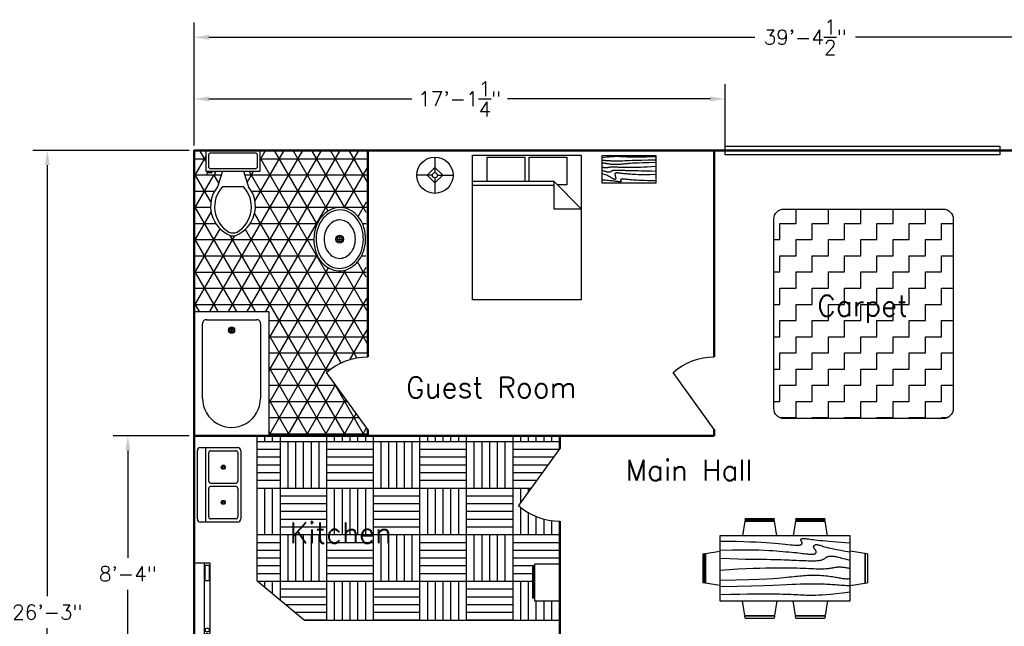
# Model space of a CAD drawing. Header units: inches. Extents: x -295 to 1269, y -188 to 209.
# Tile 2 of 4: x -295 to 86, y -26 to 209. Entities that reach past the tile are written whole.
import ezdxf

# ---------------------------------------------------------------- set-up
doc = ezdxf.new("R2010")
doc.units = ezdxf.units.IN
doc.header["$LTSCALE"] = 0.03937
doc.header["$MEASUREMENT"] = 0
for name, color, linetype in [('Blocks', 4, 'Continuous'), ('Dim', 3, 'Continuous'), ('Doors', 6, 'Continuous'), ('Hatches', 2, 'Continuous'), ('Text', 1, 'Continuous')]:
    doc.layers.add(name, color=color, linetype=linetype)
doc.styles.get("Standard").update_dxf_attribs({"font": 'simplex.shx', "height": 0.4})
doc.dimstyles.get("Standard").update_dxf_attribs({"dimscale": 800, "dimtxt": 0.007087, "dimasz": 0.007087, "dimexe": 0.007087, "dimexo": 0.002461, "dimgap": 0.003543, "dimtad": 0, "dimtih": 1, "dimtoh": 1, "dimzin": 0, "dimdsep": 46, "dimlunit": 4, "dimtxsty": 'Standard', "dimcen": 0.003543, "dimadec": 0, "dimazin": 0, "dimtfac": 1, "dimtofl": 0, "dimtmove": 0, "dimatfit": 3, "dimfxl": 0.03937, "dimtolj": 1, "dimtzin": 0, "dimarcsym": 0})

# ---------------------------------------------------------------- blocks, each defined once
blk = doc.blocks.new('Bed - Queen')
at = {"linetype": 'Continuous'}
for p, q in [((0, -56.000021), (0, 0)), ((0, 0), (41.999993, 0)), ((41.999993, 0), (41.999993, -56.000021)), ((5.599993, -0.84), (20.159986, -0.84)), ((5.599993, -10.08), (5.599993, -0.84)), ((20.159986, -0.84), (20.159986, -10.08)), ((21.839993, -0.84), (36.399993, -0.84)), ((21.839993, -10.08), (21.839993, -0.84)), ((36.399993, -0.84), (36.399993, -11.48)), ((0, -10.08), (31.36, -10.08)), ((41.999993, -20.72), (31.36, -10.08)), ((31.36, -10.08), (31.36, -20.72)), ((31.36, -11.76), (0, -11.76)), ((36.399993, -11.48), (32.759552, -11.48)), ((31.36, -20.72), (41.999993, -20.72)), ((41.999993, -56.000021), (0, -56.000021))]:
    blk.add_line(p, q, dxfattribs=at)
blk = doc.blocks.new('Bath Tub - 26 x 60 in.')
for p, q in [((8, -18), (10, -18)), ((9, -17), (9, -19))]:
    blk.add_line(p, q)
blk.add_lwpolyline([(0, -36), (0, 0), (60, 0), (60, -36)], close=True)
for points in [[(6, -4), (42, -4)], [(4, -30), (4, -6)], [(42, -32), (6, -32)]]:
    blk.add_lwpolyline(points)
for radius in [1.5, 1]:
    blk.add_circle((9, -18), radius)
for centre, radius, start, end in [((5.75, -5.75), 1.77, 81.8699, 188.1301), ((42, -18), 14, 270, 90), ((5.75, -30.25), 1.77, 171.8699, 278.1301)]:
    blk.add_arc(centre, radius, start, end)
blk = doc.blocks.new('Toilet - top')
for p, q in [((9.5, -6), (9.5, -2)), ((-10, -8.5), (-8, -8.5)), ((-10, -9.5), (-10, -8.5)), ((-7, -9.5), (-10, -9.5)), ((-8, -8.5), (-8, -8)), ((-7, -8), (-7, -9.5)), ((-4, -8), (-6, -14)), ((4, -8), (6, -14)), ((4, -14), (-4, -14))]:
    blk.add_line(p, q)
blk.add_lwpolyline([(10.5, -8), (10.5, 0), (-10.5, 0), (-10.5, -8)], close=True)
for points in [[(-9.5, -2), (-9.5, -6)], [(8.5, -1), (-8.5, -1)], [(-8.5, -7), (8.5, -7)]]:
    blk.add_lwpolyline(points)
for centre, radius, start, end in [((-8.62, -1.88), 0.884, 81.8699, 188.1301), ((8.62, -1.88), 0.884, 351.8699, 98.1301), ((-8.62, -6.12), 0.884, 171.8699, 278.1301), ((8.62, -6.12), 0.884, 261.8699, 8.1301), ((3.52, -21.58), 12.17, 141.4691, 247.9714), ((4.2, -21.82), 11.33, 136.3677, 238.9468), ((-3.52, -21.58), 12.17, 292.0284, 38.5307), ((-4.2, -21.82), 11.33, 301.053, 43.6321), ((0, -27.88), 4, 245.7318, 294.2682), ((0, -29), 4, 254.8605, 285.1395)]:
    blk.add_arc(centre, radius, start, end)
blk = doc.blocks.new('Sink - Oval top')
for p, q in [((-1, 0), (1, 0)), ((0, 1), (0, -1))]:
    blk.add_line(p, q)
at = {"linetype": 'Continuous'}
for points in [[(-12.23, 0.39, 0.117634), (-11.46, -3.36, 0.104469), (-8.88, -6.8, 0.090016), (-5.08, -9.07, 0.08192), (-0.32, -10.02, 0.08192), (4.49, -9.38, 0.090016), (8.42, -7.36, 0.104469), (11.22, -4.09, 0.117634), (12.23, -0.39, 0.117634), (11.46, 3.36, 0.104469), (8.88, 6.8, 0.090016), (5.08, 9.07, 0.08192), (0.32, 10.02, 0.08192), (-4.49, 9.38, 0.090016), (-8.42, 7.36, 0.104469), (-11.22, 4.09, 0.117634)], [(-11.29, 0.16, 0.118622), (-10.52, -3.25, 0.104678), (-8.07, -6.36, 0.089562), (-4.54, -8.37, 0.081185), (-0.13, -9.15, 0.081185), (4.3, -8.49, 0.089562), (7.89, -6.58, 0.104678), (10.42, -3.55, 0.118622), (11.29, -0.16, 0.118622), (10.52, 3.25, 0.104678), (8.07, 6.36, 0.089562), (4.54, 8.37, 0.081185), (0.13, 9.15, 0.081185), (-4.3, 8.49, 0.089562), (-7.89, 6.58, 0.104678), (-10.42, 3.55, 0.118622)], [(-7.42, 0.08, 0.118283), (-6.91, -2.17, 0.104607), (-5.29, -4.21, 0.089718), (-2.97, -5.53, 0.081436), (-0.07, -6.04, 0.081436), (2.84, -5.59, 0.089718), (5.2, -4.33, 0.104607), (6.86, -2.32, 0.118283), (7.42, -0.08, 0.118283), (6.91, 2.17, 0.104607), (5.29, 4.21, 0.089718), (2.97, 5.53, 0.081436), (0.07, 6.04, 0.081436), (-2.84, 5.59, 0.089718), (-5.2, 4.33, 0.104607), (-6.86, 2.32, 0.118283)]]:
    blk.add_lwpolyline(points, format="xyb", close=True, dxfattribs=at)
for radius in [1.5, 1]:
    blk.add_circle((0, 0), radius)
blk = doc.blocks.new('Dining Set - 36 x 72 in.')
at = {"linetype": 'Continuous'}
for p, q in [((-22, 27.5), (-22.1562, 26.50042)), ((-22, 27.5), (-6, 27.5)), ((-5.8437, 26.49966), (-6, 27.5)), ((6, 27.5), (5.8438, 26.50042)), ((6, 27.5), (22, 27.5)), ((22.1563, 26.49966), (22, 27.5)), ((-22.2343, 26.00059), (-23.4847, 17.99762)), ((-22.2304, 26), (-5.7608, 26)), ((-5.8416, 26.5), (-22.1534, 26.5)), ((-4.5152, 17.99762), (-5.7655, 25.99926)), ((5.7657, 26.00059), (4.5153, 17.99762)), ((5.7696, 26), (22.2392, 26)), ((22.1584, 26.5), (5.8466, 26.5)), ((23.4848, 17.99762), (22.2345, 25.99926)), ((36, 18), (-36, 18)), ((-36, 18), (-36, -18)), ((36, -18), (36, 18)), ((-45.5, 8), (-44.5004, 8.15617)), ((-45.5, 8), (-45.5, -8)), ((-44.5, -8.15843), (-44.5, 8.15338)), ((-44.0006, 8.23428), (-35.9976, 9.48474)), ((-44, 8.23041), (-44, -8.23915)), ((44.0006, 8.23428), (35.9976, 9.48474)), ((44, 8.23041), (44, -8.23915)), ((44.5, -8.15843), (44.5, 8.15338)), ((45.5, 8), (44.5005, 8.15617)), ((45.5, 8), (45.5, -8)), ((-44.4997, -8.15631), (-45.5, -8)), ((-35.9976, -9.48476), (-43.9993, -8.2345)), ((35.9976, -9.48476), (43.9993, -8.2345)), ((44.4997, -8.15631), (45.5, -8)), ((-36, -18), (36, -18)), ((-22.2343, -26.0006), (-23.4847, -17.99762)), ((-4.5152, -17.99762), (-5.7655, -25.99928)), ((5.7657, -26.0006), (4.5153, -17.99762)), ((23.4848, -17.99762), (22.2345, -25.99928)), ((-22.2304, -26), (-5.7608, -26)), ((-22, -27.5), (-22.1562, -26.50044)), ((-5.8416, -26.5), (-22.1534, -26.5)), ((-5.8437, -26.49967), (-6, -27.5)), ((5.7696, -26), (22.2392, -26)), ((6, -27.5), (5.8438, -26.50044)), ((22.1584, -26.5), (5.8466, -26.5)), ((22.1563, -26.49967), (22, -27.5)), ((-22, -27.5), (-6, -27.5)), ((6, -27.5), (22, -27.5))]:
    blk.add_line(p, q, dxfattribs=at)
for points in [[(-36, 15), (-31.1772, 14.97754), (-26.8079, 14.91406), (-22.8538, 14.81543), (-19.276, 14.6875), (-16.0362, 14.53613), (-13.0957, 14.36718), (-10.4159, 14.18652), (-7.9583, 14), (-5.6904, 13.81315), (-3.6035, 13.63021), (-1.6954, 13.45508), (0.0365, 13.29166), (1.5945, 13.14388), (2.9811, 13.01562), (4.1988, 12.9108), (5.25, 12.83333), (6.1393, 12.78613), (6.8802, 12.76823), (7.4883, 12.77767), (7.9792, 12.8125), (8.3685, 12.87077), (8.6719, 12.95052), (8.9049, 13.0498), (9.0833, 13.16666), (9.2205, 13.29899), (9.3216, 13.44401), (9.3895, 13.59879), (9.4271, 13.76041), (9.4373, 13.92594), (9.4232, 14.09245), (9.3875, 14.257), (9.3333, 14.41666), (9.2638, 14.56917), (9.1836, 14.71484), (9.0975, 14.85465), (9.0104, 14.98958), (8.9272, 15.1206), (8.8529, 15.2487), (8.7922, 15.37483), (8.75, 15.5), (8.7305, 15.62467), (8.7344, 15.74739), (8.7617, 15.86621), (8.8125, 15.97916), (8.8867, 16.08431), (8.9844, 16.17968), (9.1055, 16.26334), (9.25, 16.33333), (9.4189, 16.38802), (9.6172, 16.42708), (9.8506, 16.45052), (10.125, 16.45833), (10.4463, 16.45052), (10.8203, 16.42708), (11.2529, 16.38802), (11.75, 16.33333), (12.3184, 16.26318), (12.9694, 16.17838), (13.7151, 16.07991), (14.5677, 15.96875), (15.5395, 15.84586), (16.6426, 15.71224), (17.8893, 15.56884), (19.2917, 15.41666), (20.859, 15.25667), (22.5879, 15.08984), (24.4721, 14.91715), (26.5052, 14.73958), (28.6809, 14.5581), (30.9929, 14.3737), (33.4347, 14.18733), (36, 14)], [(-36, 10), (-28.9766, 10.14274), (-23.1725, 10.20442), (-18.4241, 10.19775), (-14.5677, 10.13541), (-11.4399, 10.03011), (-8.877, 9.89453), (-6.7154, 9.74137), (-4.7917, 9.58333), (-2.9698, 9.43082), (-1.2246, 9.28515), (0.4415, 9.14534), (2.026, 9.01041), (3.5266, 8.87939), (4.9408, 8.7513), (6.266, 8.62516), (7.5, 8.5), (8.6411, 8.37549), (9.6914, 8.2539), (10.6538, 8.13818), (11.5312, 8.03125), (12.3267, 7.93603), (13.043, 7.85547), (13.6831, 7.79248), (14.25, 7.75), (14.7471, 7.7303), (15.1797, 7.73307), (15.5537, 7.75732), (15.875, 7.80208), (16.1494, 7.86637), (16.3828, 7.94922), (16.5811, 8.04964), (16.75, 8.16666), (16.8944, 8.29915), (17.0143, 8.44531), (17.1089, 8.60319), (17.1771, 8.77083), (17.218, 8.94629), (17.2305, 9.1276), (17.2137, 9.31282), (17.1667, 9.5), (17.0895, 9.6875), (16.987, 9.875), (16.8649, 10.0625), (16.7292, 10.25), (16.5856, 10.4375), (16.4401, 10.625), (16.2985, 10.8125), (16.1667, 11), (16.05, 11.18733), (15.9518, 11.3737), (15.8752, 11.5581), (15.8229, 11.73958), (15.798, 11.91715), (15.8034, 12.08984), (15.842, 12.25667), (15.9167, 12.41666), (16.0295, 12.56836), (16.1784, 12.70833), (16.3605, 12.83268), (16.5729, 12.9375), (16.8127, 13.01888), (17.0768, 13.07291), (17.3625, 13.0957), (17.6667, 13.08333), (17.9894, 13.03312), (18.3418, 12.94726), (18.7382, 12.82918), (19.1927, 12.68229), (19.7195, 12.51001), (20.3327, 12.31575), (21.0465, 12.10294), (21.875, 11.875), (22.8357, 11.63354), (23.959, 11.37304), (25.2786, 11.08618), (26.8282, 10.76562), (28.6414, 10.40405), (30.752, 9.99414), (33.1936, 9.52856), (36, 9)], [(-36, 5.5), (-30.7157, 5.3348), (-26.069, 5.20963), (-21.9946, 5.11767), (-18.4271, 5.05208), (-15.3009, 5.00602), (-12.5508, 4.97265), (-10.1112, 4.94515), (-7.9167, 4.91666), (-5.909, 4.88167), (-4.0586, 4.83984), (-2.3429, 4.79215), (-0.7396, 4.73958), (0.7739, 4.6831), (2.22, 4.6237), (3.6213, 4.56233), (5, 4.5), (6.373, 4.43782), (7.7344, 4.3776), (9.0723, 4.32129), (10.375, 4.27083), (11.6309, 4.22819), (12.8281, 4.19531), (13.9551, 4.17415), (15, 4.16666), (15.954, 4.17448), (16.819, 4.19791), (17.6001, 4.23698), (18.3021, 4.29166), (18.9299, 4.36198), (19.4883, 4.44791), (19.9823, 4.54948), (20.4167, 4.66666), (20.7969, 4.79899), (21.1302, 4.94401), (21.4245, 5.09879), (21.6875, 5.26041), (21.9271, 5.42594), (22.1511, 5.59245), (22.3672, 5.757), (22.5834, 5.91666), (22.8065, 6.06868), (23.0404, 6.21093), (23.2879, 6.34147), (23.5521, 6.45833), (23.8358, 6.55957), (24.142, 6.64323), (24.4735, 6.70735), (24.8334, 6.75), (25.2235, 6.76969), (25.642, 6.76692), (26.0858, 6.74267), (26.5521, 6.69791), (27.0379, 6.63362), (27.5404, 6.55078), (28.0565, 6.45036), (28.5834, 6.33333), (29.1242, 6.19987), (29.7071, 6.04687), (30.3661, 5.87044), (31.1354, 5.66666), (32.0493, 5.43164), (33.142, 5.16146), (34.4475, 4.85221), (36, 4.5)], [(-36, -1), (-30.7915, -0.6591), (-26.0195, -0.38216), (-21.6519, -0.16284), (-17.6563, 0.00521), (-14.0005, 0.12833), (-10.6523, 0.21289), (-7.5796, 0.26522), (-4.75, 0.29166), (-2.134, 0.29793), (0.2878, 0.28711), (2.5317, 0.26163), (4.6146, 0.22396), (6.5529, 0.17651), (8.3633, 0.12174), (10.0623, 0.06209), (11.6667, 0), (13.1899, -0.06201), (14.6341, -0.1211), (15.9982, -0.17432), (17.2813, -0.21875), (18.4823, -0.25147), (19.6003, -0.26953), (20.6343, -0.27002), (21.5834, -0.25), (22.4481, -0.20768), (23.2357, -0.14584), (23.9549, -0.06836), (24.6146, 0.02083), (25.2235, 0.11784), (25.7904, 0.21875), (26.3241, 0.31966), (26.8334, 0.41666), (27.3265, 0.50618), (27.8099, 0.58593), (28.2894, 0.65397), (28.7709, 0.70833), (29.2601, 0.74707), (29.763, 0.76823), (30.2855, 0.76985), (30.8334, 0.75), (31.4088, 0.70784), (31.9994, 0.64713), (32.589, 0.57275), (33.1615, 0.48958), (33.7008, 0.4025), (34.1908, 0.3164), (34.6153, 0.23616), (34.9584, 0.16666), (35.2099, 0.11165), (35.3848, 0.07031), (35.504, 0.04069), (35.5886, 0.02083), (35.6594, 0.00879), (35.7377, 0.0026), (35.8442, 0.00032), (36, 0)], [(-36, -6.5), (-27.1843, -6.31267), (-20.084, -6.1263), (-14.469, -5.9419), (-10.1094, -5.76042), (-6.7752, -5.58285), (-4.2363, -5.41016), (-2.2629, -5.24333), (-0.625, -5.08334), (0.8708, -4.93099), (2.2715, -4.78646), (3.5872, -4.64974), (4.8281, -4.52084), (6.0046, -4.39974), (7.127, -4.28646), (8.2053, -4.18099), (9.25, -4.08334), (10.2705, -3.99382), (11.2734, -3.91407), (12.2647, -3.84603), (13.25, -3.79167), (14.2354, -3.75293), (15.2266, -3.73177), (16.2295, -3.73015), (17.25, -3.75), (18.2912, -3.79248), (19.3451, -3.85547), (20.4009, -3.93604), (21.4479, -4.03125), (22.4754, -4.13819), (23.4727, -4.25391), (24.4289, -4.37549), (25.3334, -4.5), (26.1785, -4.62492), (26.9694, -4.74935), (27.7145, -4.87281), (28.4219, -4.99479), (29.1, -5.11483), (29.7572, -5.23242), (30.4016, -5.34709), (31.0417, -5.45834), (31.6837, -5.56437), (32.3262, -5.65821), (32.9658, -5.73153), (33.599, -5.77604), (34.2224, -5.78345), (34.8327, -5.74545), (35.4264, -5.65373), (36, -5.5)], [(-36, -10), (-26.4022, -9.81299), (-18.4675, -9.62891), (-11.9839, -9.45069), (-6.7396, -9.28125), (-2.5226, -9.12354), (0.8789, -8.98047), (3.6769, -8.85498), (6.0833, -8.75), (8.2767, -8.66765), (10.3021, -8.60677), (12.1712, -8.56543), (13.8958, -8.54167), (15.4876, -8.53353), (16.9583, -8.53907), (18.3197, -8.55632), (19.5834, -8.58334), (20.7616, -8.61841), (21.8685, -8.66081), (22.9188, -8.71004), (23.9271, -8.76563), (24.9081, -8.82707), (25.8763, -8.89388), (26.8465, -8.96558), (27.8334, -9.04167), (28.8474, -9.12118), (29.8828, -9.20117), (30.93, -9.27824), (31.9792, -9.34896), (33.0205, -9.40991), (34.0443, -9.45768), (35.0407, -9.48885), (36, -9.5)], [(-36, -14.5), (-30.0881, -14.33513), (-25.0332, -14.21224), (-20.7312, -14.12647), (-17.0781, -14.07292), (-13.97, -14.04671), (-11.3027, -14.04297), (-8.9724, -14.05681), (-6.875, -14.08334), (-4.9224, -14.11833), (-3.0905, -14.16016), (-1.3709, -14.20785), (0.2448, -14.26042), (1.7647, -14.3169), (3.1973, -14.3763), (4.5507, -14.43767), (5.8333, -14.5), (7.0554, -14.5621), (8.235, -14.62175), (9.3922, -14.67652), (10.5469, -14.72396), (11.7192, -14.76164), (12.929, -14.78711), (14.1965, -14.79794), (15.5417, -14.79167), (16.9933, -14.76424), (18.6152, -14.70508), (20.4804, -14.60197), (22.6615, -14.44271), (25.2312, -14.21509), (28.2624, -13.9069), (31.8277, -13.50594), (36, -13)]]:
    blk.add_lwpolyline(points, dxfattribs=at)
blk = doc.blocks.new('Door')
at = {"lineweight": 30}
blk.add_line((0, 0), (15.93, 22.03), dxfattribs=at)
blk.add_arc((-0.03, 4.2), 23.92, 48.1739, 89.9397)
blk = doc.blocks.new('Sink-double - 36 in top')
for p, q in [((-18, -4), (18, -4)), ((-0.75, -18.5), (-0.75, -6.5)), ((0.75, -6.5), (0.75, -18.5))]:
    blk.add_line(p, q)
for points in [[(-16.5, 0), (16.5, 0)], [(-18, -19.5), (-18, -1.5)], [(18, -1.5), (18, -19.5)], [(-16.5, -18.5), (-16.5, -6.5)], [(-15.5, -5.5), (-1.75, -5.5)], [(1.75, -5.5), (15.5, -5.5)], [(16.5, -6.5), (16.5, -18.5)], [(16.5, -21), (-16.5, -21)], [(-1.75, -19.5), (-15.5, -19.5)], [(15.5, -19.5), (1.75, -19.5)]]:
    blk.add_lwpolyline(points)
for centre, radius in [((-8.5, -12.5), 1), ((-8.5, -12.5), 0.5), ((8.5, -12.5), 1), ((8.5, -12.5), 0.5)]:
    blk.add_circle(centre, radius)
for centre, radius, start, end in [((-16.5, -1.5), 1.5, 90, 180), ((16.5, -1.5), 1.5, 0, 90), ((-15.5, -6.5), 1, 90, 180), ((-1.75, -6.5), 1, 0, 90), ((1.75, -6.5), 1, 90, 180), ((15.5, -6.5), 1, 0, 90), ((-15.5, -18.5), 1, 180, 270), ((-1.75, -18.5), 1, 270, 0), ((1.75, -18.5), 1, 180, 270), ((15.5, -18.5), 1, 270, 0), ((-16.5, -19.5), 1.5, 180, 270), ((16.5, -19.5), 1.5, 270, 0)]:
    blk.add_arc(centre, radius, start, end)
blk = doc.blocks.new('Wall Cabinet - 18 x 12 in side')
for points in [[(-12, -18), (-12, 0), (0, 0), (0, -18)], [(-13, -16.5), (-13, -1.5), (-12.5, -1.5), (-12.5, -16.5)]]:
    blk.add_lwpolyline(points, close=True)
blk = doc.blocks.new('Range Hood - 30 in front')
blk.add_line((0, -4), (30.0001, -4))
for points in [[(0, -6), (0, 0), (30.0001, 0), (30.0001, -6)], [(23, -5.75), (23, -4.25), (29, -4.25), (29, -5.75)]]:
    blk.add_lwpolyline(points, close=True)
for centre in [(2, -5), (4, -5)]:
    blk.add_circle(centre, 0.75)
blk = doc.blocks.new('Table - Rectangular Woodgrain 60 x 30 in.')
at = {"linetype": 'Continuous'}
for p, q in [((0, 0), (0, -30)), ((60, 0), (0, 0)), ((60, -30), (60, 0)), ((0, -30), (60, -30))]:
    blk.add_line(p, q, dxfattribs=at)
for points in [[(0, -2.4), (4.8155, -2.418), (9.0302, -2.4688), (12.709, -2.5477), (15.9167, -2.65), (18.7181, -2.7711), (21.1781, -2.9063), (23.3616, -3.0508), (25.3333, -3.2), (27.1477, -3.3495), (28.8172, -3.4958), (30.3437, -3.636), (31.7291, -3.7667), (32.9756, -3.8849), (34.0849, -3.9875), (35.059, -4.0714), (35.9, -4.1334), (36.6114, -4.1711), (37.2041, -4.1854), (37.6906, -4.1779), (38.0833, -4.15), (38.3948, -4.1034), (38.6375, -4.0396), (38.8239, -3.9602), (38.9666, -3.8667), (39.0764, -3.7608), (39.1573, -3.6448), (39.2116, -3.521), (39.2416, -3.3917), (39.2498, -3.2593), (39.2385, -3.1261), (39.21, -2.9944), (39.1666, -2.8667), (39.111, -2.7447), (39.0468, -2.6281), (38.978, -2.5163), (38.9083, -2.4083), (38.8418, -2.3035), (38.7823, -2.201), (38.7337, -2.1001), (38.7, -2), (38.6844, -1.9003), (38.6875, -1.8021), (38.7094, -1.707), (38.75, -1.6167), (38.8094, -1.5326), (38.8875, -1.4563), (38.9844, -1.3893), (39.1, -1.3333), (39.2351, -1.2896), (39.3937, -1.2583), (39.5804, -1.2396), (39.8, -1.2333), (40.057, -1.2396), (40.3562, -1.2583), (40.7023, -1.2896), (41.1, -1.3333), (41.5547, -1.3895), (42.0755, -1.4573), (42.6721, -1.5361), (43.3542, -1.625), (44.1316, -1.7233), (45.014, -1.8302), (46.0114, -1.9449), (47.1333, -2.0667), (48.3862, -2.1947), (49.7625, -2.3281), (51.2513, -2.4663), (52.8416, -2.6083), (54.5226, -2.7535), (56.2833, -2.9011), (58.1127, -3.0501), (60, -3.2)], [(0, -9.2), (6.5759, -9.0858), (11.9385, -9.0365), (16.2527, -9.0418), (19.6833, -9.0917), (22.3952, -9.1759), (24.5531, -9.2844), (26.322, -9.4069), (27.8666, -9.5333), (29.3241, -9.6553), (30.7203, -9.7719), (32.0532, -9.8837), (33.3208, -9.9917), (34.5213, -10.0965), (35.6526, -10.199), (36.7128, -10.2999), (37.7, -10.4), (38.6129, -10.4996), (39.4531, -10.5969), (40.223, -10.6895), (40.925, -10.775), (41.5613, -10.8512), (42.1344, -10.9156), (42.6465, -10.966), (43.1, -11), (43.4976, -11.0158), (43.8437, -11.0136), (44.143, -10.9942), (44.4, -10.9583), (44.6195, -10.9069), (44.8062, -10.8406), (44.9648, -10.7603), (45.1, -10.6667), (45.2155, -10.5598), (45.3114, -10.4365), (45.3871, -10.2929), (45.4416, -10.125), (45.4743, -9.929), (45.4844, -9.7011), (45.4709, -9.4371), (45.4333, -9.1333), (45.3716, -8.7883), (45.2896, -8.4104), (45.1919, -8.0107), (45.0833, -7.6), (44.9685, -7.1893), (44.8521, -6.7896), (44.7388, -6.4117), (44.6333, -6.0667), (44.54, -5.7628), (44.4614, -5.4979), (44.4001, -5.2675), (44.3583, -5.0667), (44.3384, -4.8909), (44.3427, -4.7354), (44.3736, -4.5956), (44.4333, -4.4667), (44.5236, -4.3453), (44.6427, -4.2333), (44.7884, -4.1339), (44.9583, -4.05), (45.1501, -3.9849), (45.3614, -3.9417), (45.59, -3.9234), (45.8333, -3.9333), (46.0915, -3.9749), (46.3734, -4.0531), (46.6906, -4.1736), (47.0542, -4.3417), (47.4756, -4.5629), (47.9661, -4.8427), (48.5372, -5.1866), (49.2, -5.6), (49.9676, -6.0844), (50.8594, -6.625), (51.8965, -7.2031), (53.1, -7.8), (54.491, -8.3969), (56.0906, -8.975), (57.9199, -9.5156), (60, -10)], [(0, -12.8), (5.1847, -12.9322), (9.6213, -13.0323), (13.3963, -13.1059), (16.5958, -13.1583), (19.3063, -13.1952), (21.614, -13.2219), (23.6054, -13.2439), (25.3666, -13.2667), (26.9728, -13.2947), (28.4531, -13.3281), (29.8256, -13.3663), (31.1083, -13.4083), (32.3191, -13.4535), (33.476, -13.501), (34.597, -13.5501), (35.7, -13.6), (36.7984, -13.6497), (37.8875, -13.6979), (38.9578, -13.743), (40, -13.7833), (41.0047, -13.8174), (41.9625, -13.8438), (42.864, -13.8607), (43.7, -13.8667), (44.4631, -13.8604), (45.1552, -13.8417), (45.7801, -13.8104), (46.3416, -13.7667), (46.8439, -13.7104), (47.2906, -13.6417), (47.6858, -13.5604), (48.0333, -13.4667), (48.3375, -13.3608), (48.6042, -13.2448), (48.8396, -13.121), (49.05, -12.9917), (49.2417, -12.8593), (49.4208, -12.7261), (49.5937, -12.5944), (49.7667, -12.4667), (49.9452, -12.3451), (50.1323, -12.2313), (50.3303, -12.1268), (50.5416, -12.0333), (50.7686, -11.9524), (51.0135, -11.8854), (51.2788, -11.8341), (51.5666, -11.8), (51.8785, -11.7843), (52.2116, -11.7865), (52.562, -11.8059), (52.926, -11.8417), (53.2998, -11.8931), (53.6795, -11.9594), (54.0614, -12.0397), (54.4416, -12.1333), (54.8223, -12.2401), (55.2293, -12.3625), (55.6942, -12.5037), (56.2489, -12.6667), (56.9251, -12.8547), (57.7545, -13.0708), (58.7689, -13.3182), (60, -13.6)], [(0, -18), (5.124, -17.7273), (9.6609, -17.5057), (13.6705, -17.3303), (17.2125, -17.1958), (20.3467, -17.0973), (23.1328, -17.0297), (25.6307, -16.9878), (27.9, -16.9667), (29.9928, -16.9617), (31.9302, -16.9703), (33.7254, -16.9907), (35.3917, -17.0208), (36.9423, -17.0588), (38.3906, -17.1026), (39.7499, -17.1503), (41.0333, -17.2), (42.2519, -17.2496), (43.4073, -17.2969), (44.4986, -17.3395), (45.525, -17.375), (46.4858, -17.4012), (47.3802, -17.4156), (48.2074, -17.416), (48.9667, -17.4), (49.6583, -17.3662), (50.2872, -17.3167), (50.8595, -17.2547), (51.3812, -17.1833), (51.8584, -17.1057), (52.2971, -17.025), (52.7034, -16.9443), (53.0833, -16.8667), (53.443, -16.7951), (53.789, -16.7313), (54.128, -16.6768), (54.4666, -16.6334), (54.8115, -16.6024), (55.1693, -16.5854), (55.5465, -16.5841), (55.95, -16.6), (56.3828, -16.6337), (56.8346, -16.6823), (57.2915, -16.7418), (57.7396, -16.8084), (58.165, -16.878), (58.5539, -16.9469), (58.8924, -17.0111), (59.1666, -17.0667), (59.3679, -17.1107), (59.5078, -17.1438), (59.6032, -17.1675), (59.6708, -17.1833), (59.7275, -17.193), (59.7901, -17.1979), (59.8753, -17.1998), (60, -17.2)], [(0, -22.4), (8.0098, -22.2501), (14.4094, -22.1011), (19.4168, -21.9535), (23.25, -21.8083), (26.1269, -21.6663), (28.2656, -21.5281), (29.884, -21.3947), (31.2, -21.2667), (32.3967, -21.1448), (33.5172, -21.0292), (34.5697, -20.9198), (35.5625, -20.8167), (36.5037, -20.7198), (37.4015, -20.6292), (38.2642, -20.5448), (39.1, -20.4667), (39.9164, -20.3951), (40.7187, -20.3313), (41.5117, -20.2768), (42.3, -20.2333), (43.0883, -20.2024), (43.8812, -20.1854), (44.6836, -20.1841), (45.5, -20.2), (46.3328, -20.234), (47.1747, -20.2844), (48.0163, -20.3488), (48.8479, -20.425), (49.66, -20.5106), (50.4429, -20.6031), (51.1872, -20.7004), (51.8833, -20.8), (52.5246, -20.8999), (53.1166, -20.9995), (53.6681, -21.0983), (54.1875, -21.1958), (54.6834, -21.2919), (55.1646, -21.3859), (55.6394, -21.4777), (56.1167, -21.5667), (56.6028, -21.6515), (57.0961, -21.7266), (57.5929, -21.7852), (58.0896, -21.8208), (58.5823, -21.8268), (59.0674, -21.7964), (59.5412, -21.723), (60, -21.6)], [(0, -25.2), (8.6355, -25.0504), (15.7026, -24.9031), (21.4049, -24.7606), (25.9458, -24.625), (29.529, -24.4988), (32.3578, -24.3844), (34.6359, -24.284), (36.5667, -24.2), (38.3213, -24.1341), (39.9417, -24.0854), (41.437, -24.0523), (42.8167, -24.0333), (44.0901, -24.0268), (45.2667, -24.0313), (46.3557, -24.0451), (47.3667, -24.0667), (48.309, -24.0947), (49.1928, -24.1287), (50.0284, -24.168), (50.826, -24.2125), (51.5959, -24.2617), (52.3483, -24.3151), (53.0935, -24.3725), (53.8417, -24.4334), (54.6009, -24.497), (55.3699, -24.561), (56.1454, -24.6226), (56.9239, -24.6792), (57.7021, -24.7279), (58.4764, -24.7662), (59.2435, -24.7911), (60, -24.8)], [(0, -28.8), (5.6867, -28.6681), (10.45, -28.5698), (14.407, -28.5012), (17.675, -28.4584), (20.3711, -28.4374), (22.6125, -28.4344), (24.5164, -28.4455), (26.2, -28.4667), (27.762, -28.4947), (29.2276, -28.5281), (30.6033, -28.5663), (31.8958, -28.6084), (33.1118, -28.6535), (34.2578, -28.7011), (35.3405, -28.7501), (36.3666, -28.8), (37.3443, -28.8497), (38.288, -28.8974), (39.2137, -28.9412), (40.1375, -28.9792), (41.0753, -29.0093), (42.0432, -29.0297), (43.0572, -29.0384), (44.1333, -29.0333), (45.2936, -29.0114), (46.5843, -28.9641), (48.0579, -28.8816), (49.7666, -28.7542), (51.7629, -28.5721), (54.0989, -28.3255), (56.8272, -28.0048), (60, -27.6)]]:
    blk.add_lwpolyline(points, dxfattribs=at)
blk = doc.blocks.new('Lamp - Table')
at = {"linetype": 'Continuous'}
for p, q in [((0, 7), (0, 1)), ((-1, 0), (-7, 0)), ((0, 3), (-3, 0)), ((-3, 0), (0, -3)), ((3, 0), (0, 3)), ((0, -3), (3, 0)), ((1, 0), (7, 0)), ((0, -1), (0, -7))]:
    blk.add_line(p, q, dxfattribs=at)
for radius in [7, 1]:
    blk.add_circle((0, 0), radius, dxfattribs=at)
blk = doc.blocks.new('*D24')
at = {"layer": 'Defpoints', "color": 0, "transparency": 16777216}
for p in [(245.03, 201.82), (-227.42, 158.08), (245.03, 158.08)]:
    blk.add_point(p, dxfattribs=at)
at = {"layer": 'Dim', "color": 0, "lineweight": -2, "transparency": 16777216}
for p, q in [((-227.42, 160.05), (-227.42, 207.49)), ((245.03, 160.05), (245.03, 207.49)), ((-221.75, 201.82), (-10.63, 201.82)), ((239.36, 201.82), (28.24, 201.82))]:
    blk.add_line(p, q, dxfattribs=at)
at = {"layer": 'Dim', "color": 0, "transparency": 16777216}
for points in [[(-221.75, 202.76), (-221.75, 200.87), (-227.42, 201.82)], [(239.36, 202.76), (239.36, 200.87), (245.03, 201.82)]]:
    blk.add_solid(points, dxfattribs=at)
at = {"layer": 'Dim', "color": 0, "transparency": 16777216, "insert": (8.8, 201.82), "char_height": 5.6693, "attachment_point": 5}
blk.add_mtext('\\A1;39\'-4{\\H1x;\\S1/2;}"', dxfattribs=at)
blk = doc.blocks.new('*D25')
at = {"layer": 'Defpoints', "color": 0, "transparency": 16777216}
for p in [(-227.42, 158.08), (-284.26, -156.88), (-227.42, -156.88)]:
    blk.add_point(p, dxfattribs=at)
at = {"layer": 'Dim', "color": 0, "lineweight": -2, "transparency": 16777216}
for p, q in [((-229.38, 158.08), (-289.93, 158.08)), ((-284.26, 152.41), (-284.26, -14.15)), ((-284.26, -151.21), (-284.26, -26.57)), ((-229.38, -156.88), (-289.93, -156.88))]:
    blk.add_line(p, q, dxfattribs=at)
at = {"layer": 'Dim', "color": 0, "transparency": 16777216}
for points in [[(-285.2, 152.41), (-283.31, 152.41), (-284.26, 158.08)], [(-285.2, -151.21), (-283.31, -151.21), (-284.26, -156.88)]]:
    blk.add_solid(points, dxfattribs=at)
at = {"layer": 'Dim', "color": 0, "transparency": 16777216, "insert": (-284.26, -20.36), "char_height": 5.669, "attachment_point": 5}
blk.add_mtext('\\A1;26\'-3"', dxfattribs=at)
blk = doc.blocks.new('*D29')
at = {"layer": 'Defpoints', "color": 0, "transparency": 16777216}
for p in [(-253.12, 47.84), (-227.42, 47.84), (-227.42, -52.14)]:
    blk.add_point(p, dxfattribs=at)
at = {"layer": 'Dim', "color": 0, "lineweight": -2, "transparency": 16777216}
for p, q in [((-229.38, 47.84), (-258.78, 47.84)), ((-253.12, 42.17), (-253.12, 0.68)), ((-253.12, -46.47), (-253.12, -11.73)), ((-229.38, -52.14), (-258.78, -52.14))]:
    blk.add_line(p, q, dxfattribs=at)
at = {"layer": 'Dim', "color": 0, "transparency": 16777216}
for points in [[(-254.06, 42.17), (-252.17, 42.17), (-253.12, 47.84)], [(-254.06, -46.47), (-252.17, -46.47), (-253.12, -52.14)]]:
    blk.add_solid(points, dxfattribs=at)
at = {"layer": 'Dim', "color": 0, "transparency": 16777216, "insert": (-253.12, -5.53), "char_height": 5.669, "attachment_point": 5}
blk.add_mtext('\\A1;8\'-4"', dxfattribs=at)
blk = doc.blocks.new('*D33')
at = {"layer": 'Defpoints', "color": 0, "transparency": 16777216}
for p in [(-22.17, 178), (-227.42, 158.08), (-22.17, 156.42)]:
    blk.add_point(p, dxfattribs=at)
at = {"layer": 'Dim', "color": 0, "lineweight": -2, "transparency": 16777216}
for p, q in [((-227.42, 160.05), (-227.42, 183.67)), ((-22.17, 158.39), (-22.17, 183.67)), ((-221.75, 178), (-143.28, 178)), ((-27.84, 178), (-106.3, 178))]:
    blk.add_line(p, q, dxfattribs=at)
at = {"layer": 'Dim', "color": 0, "transparency": 16777216}
for points in [[(-221.75, 178.94), (-221.75, 177.05), (-227.42, 178)], [(-27.84, 178.94), (-27.84, 177.05), (-22.17, 178)]]:
    blk.add_solid(points, dxfattribs=at)
at = {"layer": 'Dim', "color": 0, "transparency": 16777216, "insert": (-124.79, 178), "char_height": 5.6693, "attachment_point": 5}
blk.add_mtext('\\A1;17\'-1{\\H1x;\\S1/4;}"', dxfattribs=at)

msp = doc.modelspace()

# ---------------------------------------------------------------- hatches: boundary and pattern name
at = {"layer": 'Hatches', "transparency": 33554531}
h = msp.add_hatch(dxfattribs=at)
h.set_pattern_fill('NET3', color=256, scale=50)
h.set_pattern_definition([(0, (-32.161, -26.3886), (0, 6.25), []), (60, (-32.161, -26.3886), (-5.41266, 3.125), []), (120, (-32.161, -26.3886), (-5.41266, -3.125), [])])
h.paths.add_polyline_path([(-161.148, 123.965, -0.0900322), (-162.099, 118.724, -0.0900158), (-164.368, 114.928, -0.1044693), (-167.81, 112.343, -0.1176343), (-171.566, 111.573, -0.1176343), (-175.265, 112.583, -0.1044693), (-178.533, 115.385, -0.0900158), (-180.552, 119.319, -0.0819199), (-181.188, 124.13, -0.0819199), (-180.244, 128.89, -0.0900158), (-177.975, 132.686, -0.1044693), (-174.534, 135.272, -0.1176343), (-170.778, 136.041, -0.1176343), (-167.079, 135.032, -0.1044693), (-163.811, 132.229, -0.0900158), (-161.791, 128.295, -0.0738184), (-161.148, 123.965), (-160.349, 158.078), (-201.953, 158.078), (-201.953, 150.078), (-208.453, 150.078), (-206.453, 144.078, -0.5013235), (-211.408, 125.217, -0.1328909), (-213.498, 125.217, -0.5013168), (-218.453, 144.078), (-216.453, 150.078), (-219.453, 150.078), (-219.453, 148.578), (-222.453, 148.578), (-222.453, 150.078), (-222.953, 150.078), (-222.953, 158.078), (-227.416, 158.078), (-227.416, 95.842), (-198.616, 95.842), (-198.616, 47.842), (-160.349, 47.842), (-160.349, 50.237), (-176.277, 72.263, -0.1842824), (-160.349, 78.359)])
h.paths.add_polyline_path([(-17.41, -93.407), (-23.894, -93.407), (-45.92, -109.335, -0.1842824), (-52.017, -93.407), (-86.101, -93.407), (-86.101, -156.882), (-17.41, -156.882)])
h.paths.add_polyline_path([(-54.333, -150.745), (-54.333, -109.792), (-68.999, -109.792), (-68.999, -150.745)], flags=24)
h = msp.add_hatch(dxfattribs=at)
h.set_pattern_fill('ZIGZAG', color=256, scale=50)
h.set_pattern_definition([(0, (-32.161, -26.3886), (6.25, 6.25), [6.25, -6.25]), (90, (-25.911, -26.3886), (-6.25, 6.25), [6.25, -6.25])])
h.paths.add_polyline_path([(66.096, 131.574, 0.4142136), (62.237, 135.433), (0.579, 135.433, 0.4142136), (-3.279, 131.574), (-3.279, 58.341, 0.4142136), (0.579, 54.482), (62.237, 54.482, 0.4142136), (66.096, 58.341)])
h.paths.add_polyline_path([(11.518, 89.411), (52.851, 89.411), (52.851, 104.078), (11.518, 104.078)], flags=24)
h = msp.add_hatch(dxfattribs=at)
h.set_pattern_fill('AR-PARQ1', color=256, scale=1.5)
h.set_pattern_definition([(90, (-32.161, -26.389), (-18, 18), [18, -18]), (90, (-29.161, -26.389), (-18, 18), [18, -18]), (90, (-26.161, -26.389), (-18, 18), [18, -18]), (90, (-23.161, -26.389), (-18, 18), [18, -18]), (90, (-20.161, -26.389), (-18, 18), [18, -18]), (90, (-17.161, -26.389), (-18, 18), [18, -18]), (90, (-14.161, -26.389), (-18, 18), [18, -18]), (0, (-32.161, -8.389), (18, -18), [18, -18]), (0, (-32.161, -5.389), (18, -18), [18, -18]), (0, (-32.161, -2.389), (18, -18), [18, -18]), (0, (-32.161, 0.611), (18, -18), [18, -18]), (0, (-32.161, 3.611), (18, -18), [18, -18]), (0, (-32.161, 6.611), (18, -18), [18, -18]), (0, (-32.161, 9.611), (18, -18), [18, -18])])
h.paths.add_polyline_path([(-86.101, 42.92), (-86.101, 47.842), (-203.232, 47.842), (-203.232, -8.108), (-184.856, -23.475), (-86.101, -23.475), (-86.101, -16.08), (-95.701, -16.08), (-95.701, -14.88), (-96.501, -14.88), (-96.501, -2.88), (-95.701, -1.68), (-86.101, -1.68), (-86.101, 14.798, -0.1842824), (-102.03, 20.894)])
h.paths.add_polyline_path([(-192.508, 4.275), (-146.984, 4.275), (-146.984, 16.275), (-192.508, 16.275)], flags=24)

# ---------------------------------------------------------------- linework, layer by layer
for p, q in [((-227.416, 158.078), (-227.416, 47.842)), ((-203.232, 47.842), (-203.232, -8.108)), ((-203.232, -8.108), (-184.856, -23.475)), ((-184.856, -23.475), (-86.101, -23.475))]:
    msp.add_line(p, q)
at = {"lineweight": 50}
for p, q in [((-160.349, 158.078), (-160.349, 78.359)), ((-26.324, 78.359), (-26.324, 158.078)), ((-160.349, 50.237), (-160.349, 47.842)), ((-26.324, 47.842), (-26.324, 50.237)), ((-227.416, 47.842), (-26.324, 47.842)), ((-86.101, 42.92), (-86.101, 47.842)), ((-86.101, -34.438), (-86.101, 14.798))]:
    msp.add_line(p, q, dxfattribs=at)
msp.add_lwpolyline([(62.516, -156.882), (245.025, -156.882), (245.025, 158.078), (-227.416, 158.078), (-227.416, -156.882), (2.516, -156.882)], dxfattribs=at)
msp.add_lwpolyline([(-22.168, 159.791), (84.148, 159.791), (84.148, 156.423), (-22.168, 156.423)], close=True)
msp.add_lwpolyline([(-3.279, 131.574, -0.4142136), (0.579, 135.433), (62.237, 135.433, -0.4142136), (66.096, 131.574), (66.096, 58.341, -0.4142136), (62.237, 54.482), (0.579, 54.482, -0.4142136), (-3.279, 58.341)], format="xyb", close=True)

# ---------------------------------------------------------------- block references
at = {"layer": 'Blocks'}
for name, p in [('Toilet - top', (-212.453, 158.078)), ('Bed - Queen', (-119.771, 156.298)), ('Lamp - Table', (-134.353, 148.514))]:
    msp.add_blockref(name, p, dxfattribs=at)
for name, p, xscale, yscale, zscale, rotation in [('Table - Rectangular Woodgrain 60 x 30 in.', (-48.845, 145.54), 0.35, 0.35, 0.35, 180), ('Bath Tub - 26 x 60 in.', (-198.616, 95.842), 0.8, 0.8, 0.8, 270), ('Sink-double - 36 in top', (-226.221, 28.865), 0.8, 0.8, 0.8, 90.00000000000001)]:
    msp.add_blockref(name, p, dxfattribs=dict(at, xscale=xscale, yscale=yscale, zscale=zscale, rotation=rotation))
at = {"layer": 'Blocks', "rotation": 90}
for name, p in [('Sink - Oval top', (-171.172, 123.807)), ('Range Hood - 30 in front', (-227.416, -31.248))]:
    msp.add_blockref(name, p, dxfattribs=at)
at = {"layer": 'Blocks'}
for name, p, xscale, yscale, zscale in [('Dining Set - 36 x 72 in.', (1.045, -3.39), 0.7, 0.7, 0.7), ('Wall Cabinet - 18 x 12 in side', (-86.101, -1.68), 0.8, 0.8, 0.8)]:
    msp.add_blockref(name, p, dxfattribs=dict(at, xscale=xscale, yscale=yscale, zscale=zscale))
at = {"layer": 'Doors', "xscale": -1}
for p in [(-160.349, 50.237), (-26.324, 50.237)]:
    msp.add_blockref('Door', p, dxfattribs=at)
at = {"layer": 'Doors', "rotation": 180}
msp.add_blockref('Door', (-86.101, 42.92), dxfattribs=at)

# ---------------------------------------------------------------- texts
at = {"layer": 'Text', "char_height": 8, "attachment_point": 1}
for s, insert in [('Carpet', (13.518, 102.078)), ('Guest Room', (-145.531, 70.505)), ('Main Hall', (-60.579, 38.524)), ('Kitchen', (-190.508, 14.275))]:
    msp.add_mtext_dynamic_manual_height_columns(s, width=112.28997, gutter_width=0.492, heights=[0], dxfattribs=dict(at, insert=insert))

# ---------------------------------------------------------------- dimensions: what is measured, and where the dimension line sits
at = {"layer": 'Dim'}
for base, p2, picture, middle in [((245.025, 201.817), (245.025, 158.078), '*D24', (8.805, 201.817)), ((-22.168, 178), (-22.168, 156.423), '*D33', (-124.792, 178))]:
    dim = msp.add_linear_dim(base=base, p1=(-227.416, 158.078), p2=p2, dimstyle='Standard', dxfattribs=at)
    dim.commit()
    dim.dimension.update_dxf_attribs({"geometry": picture, "text_midpoint": middle, "dimtype": 160})
for base, p1, p2, picture, middle in [((-284.259, -156.882), (-227.416, 158.078), (-227.416, -156.882), '*D25', (-284.259, -20.364)), ((-253.115, 47.842), (-227.416, -52.144), (-227.416, 47.842), '*D29', (-253.115, -5.526))]:
    dim = msp.add_linear_dim(base=base, p1=p1, p2=p2, angle=90, dimstyle='Standard', dxfattribs=at)
    dim.commit()
    dim.dimension.update_dxf_attribs({"geometry": picture, "text_midpoint": middle, "dimtype": 160})

doc.saveas('drawing.dxf')
